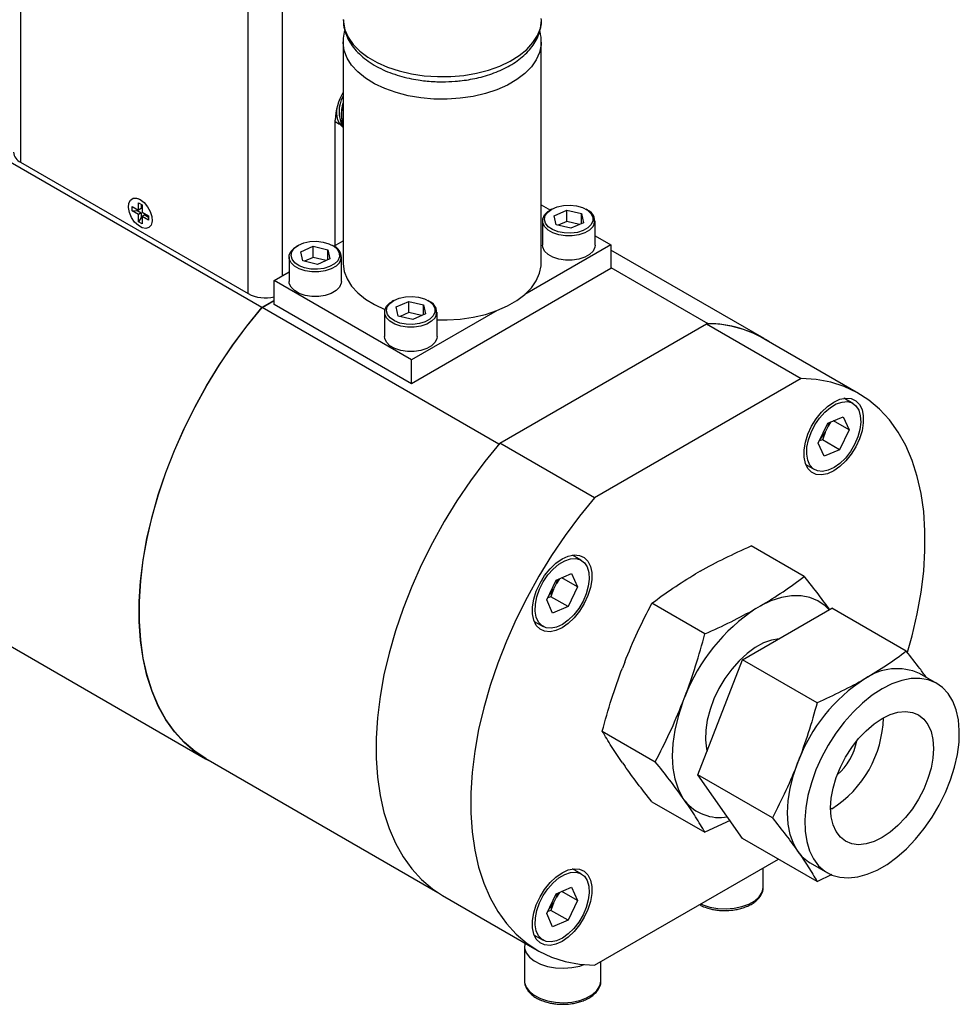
# Model space of a CAD drawing. Header units: inches. Extents: x -0.7 to 12.7, y 0 to 11.9.
# Tile 5 of 6: x 10.3 to 12.7, y 7.9 to 10.4. Entities that reach past the tile are written whole.
import ezdxf

# ---------------------------------------------------------------- set-up
doc = ezdxf.new("R2010")
doc.units = ezdxf.units.IN
doc.header["$MEASUREMENT"] = 0

msp = doc.modelspace()

# ---------------------------------------------------------------- linework, layer by layer
at = {"color": 1, "linetype": 'Continuous', "lineweight": 25}
for p, q in [((10.2802, 11.5392), (10.2802, 10.0257)), ((10.8657, 9.6878), (10.8657, 11.2013)), ((10.9541, 9.734), (10.9541, 11.2013))]:
    msp.add_line(p, q, dxfattribs=at)
at = {"color": 7, "linetype": 'Continuous', "lineweight": 25}
for p, q in [((10.901, 9.6518), (9.2306, 10.6161)), ((11.1099, 10.3351), (11.1099, 9.7671)), ((11.6199, 9.7671), (11.6199, 10.3351)), ((11.09, 9.8125), (11.09, 10.1337)), ((11.09, 10.1304), (11.1011, 10.1239)), ((11.0905, 10.1444), (11.0943, 10.1422)), ((11.0941, 10.1429), (11.0906, 10.1449)), ((11.1099, 10.1228), (11.1099, 10.1227)), ((10.2802, 10.0257), (10.8657, 9.6878)), ((10.5855, 9.931), (10.5839, 9.9317)), ((10.567, 9.9122), (10.5834, 9.9027)), ((10.567, 9.9012), (10.567, 9.9122)), ((10.567, 9.9012), (10.5802, 9.9017)), ((10.5802, 9.9017), (10.5802, 9.9046)), ((10.5802, 9.9017), (10.5905, 9.8958)), ((10.5834, 9.9217), (10.593, 9.9162)), ((10.5834, 9.9027), (10.5834, 9.9217)), ((10.5905, 9.9068), (10.5834, 9.9027)), ((10.5905, 9.9176), (10.5905, 9.9068)), ((10.593, 9.9162), (10.593, 9.8972)), ((11.6199, 9.9165), (11.6434, 9.9029)), ((11.6466, 9.9048), (11.6431, 9.9027)), ((11.6532, 9.8882), (11.6855, 9.9026)), ((11.6855, 9.9026), (11.7231, 9.8936)), ((11.6855, 9.8738), (11.6855, 9.9026)), ((11.7385, 9.9027), (11.735, 9.9048)), ((10.5834, 9.8917), (10.567, 9.9012)), ((10.5905, 9.8958), (10.5834, 9.8917)), ((10.5834, 9.8727), (10.5834, 9.8917)), ((10.5905, 9.8839), (10.5834, 9.8727)), ((10.5905, 9.8958), (10.5905, 9.8839)), ((10.593, 9.8825), (10.5905, 9.8839)), ((10.593, 9.8972), (10.6094, 9.8877)), ((10.6001, 9.8903), (10.593, 9.8862)), ((10.6094, 9.8767), (10.593, 9.8862)), ((10.593, 9.8862), (10.593, 9.8672)), ((10.6001, 9.8903), (10.6094, 9.8849)), ((10.6094, 9.8877), (10.6094, 9.8767)), ((11.6585, 9.865), (11.6532, 9.8882)), ((11.7231, 9.8936), (11.7284, 9.8703)), ((11.7231, 9.8679), (11.7231, 9.8936)), ((10.593, 9.8672), (10.5834, 9.8727)), ((10.6183, 9.8721), (10.6185, 9.8738)), ((11.6233, 9.8752), (11.6233, 9.8123)), ((11.6961, 9.856), (11.6585, 9.865)), ((11.6855, 9.8738), (11.6631, 9.8639)), ((11.7185, 9.8659), (11.6855, 9.8738)), ((11.7284, 9.8703), (11.6961, 9.856)), ((11.7583, 9.8123), (11.7583, 9.8752)), ((11.7583, 9.8366), (11.7986, 9.8133)), ((10.9943, 9.8119), (10.9907, 9.8099)), ((11.0009, 9.7954), (11.0332, 9.8097)), ((11.0332, 9.8097), (11.0708, 9.8007)), ((11.0332, 9.7809), (11.0332, 9.8097)), ((11.0708, 9.8007), (11.0761, 9.7774)), ((11.0708, 9.7751), (11.0708, 9.8007)), ((11.0862, 9.8099), (11.0827, 9.8119)), ((11.0859, 9.8101), (11.1099, 9.824)), ((11.7986, 9.8133), (11.5772, 9.6855)), ((11.7986, 9.8133), (11.7986, 9.7521)), ((10.971, 9.7823), (10.971, 9.7194)), ((11.0062, 9.7721), (11.0009, 9.7954)), ((11.0332, 9.7809), (11.0108, 9.771)), ((11.0662, 9.773), (11.0332, 9.7809)), ((11.0761, 9.7774), (11.0438, 9.7631)), ((11.106, 9.7194), (11.106, 9.7823)), ((12.1931, 9.5721), (11.7986, 9.7999)), ((11.0438, 9.7631), (11.0062, 9.7721)), ((11.7986, 9.7521), (11.286, 9.4561)), ((11.7986, 9.755), (12.0485, 9.6108)), ((10.9324, 9.7215), (10.971, 9.7437)), ((11.286, 9.5174), (10.9324, 9.7215)), ((10.9324, 9.6602), (10.9324, 9.7215)), ((10.9324, 9.67), (10.901, 9.6518)), ((10.9014, 9.6525), (10.9324, 9.6704)), ((11.5109, 9.3006), (10.9014, 9.6525)), ((11.286, 9.4561), (10.9324, 9.6602)), ((11.24, 9.6701), (11.2365, 9.668)), ((11.2466, 9.6535), (11.2789, 9.6678)), ((11.2519, 9.6302), (11.2466, 9.6535)), ((11.2789, 9.6678), (11.3165, 9.6589)), ((11.2789, 9.6391), (11.2789, 9.6678)), ((11.3165, 9.6589), (11.3218, 9.6356)), ((11.3165, 9.6332), (11.3165, 9.6589)), ((11.3319, 9.668), (11.3284, 9.6701)), ((11.2167, 9.6405), (11.2167, 9.5776)), ((11.2895, 9.6213), (11.2519, 9.6302)), ((11.2789, 9.6391), (11.2565, 9.6291)), ((11.3119, 9.6312), (11.2789, 9.6391)), ((11.5063, 9.6445), (11.286, 9.5174)), ((11.3218, 9.6356), (11.2895, 9.6213)), ((11.3517, 9.5776), (11.3517, 9.6405)), ((11.5134, 9.3035), (12.0454, 9.6106)), ((12.0454, 9.6106), (12.289, 9.47)), ((12.0485, 9.6108), (12.0481, 9.6106)), ((12.4363, 9.4313), (12.1927, 9.5719)), ((11.286, 9.4561), (11.286, 9.5174)), ((9.086, 9.4557), (10.7563, 8.4914)), ((12.289, 9.47), (11.7569, 9.1629)), ((12.4215, 9.4055), (12.3987, 9.4187)), ((12.3569, 9.3543), (12.3968, 9.3712)), ((12.3968, 9.3712), (12.4121, 9.3372)), ((12.3324, 9.3034), (12.3569, 9.3543)), ((12.3503, 9.3305), (12.3577, 9.3459)), ((12.365, 9.3578), (12.3577, 9.3459)), ((12.4121, 9.3372), (12.3716, 9.3606)), ((12.4121, 9.3372), (12.3876, 9.2863)), ((11.7569, 9.1629), (11.5134, 9.3035)), ((12.3478, 9.2694), (12.3324, 9.3034)), ((12.3435, 9.3117), (12.3352, 9.3091)), ((12.3876, 9.2863), (12.3435, 9.3117)), ((12.3876, 9.2863), (12.3478, 9.2694)), ((12.3007, 9.248), (12.3231, 9.2351)), ((12.2961, 8.9601), (12.1597, 9.0388)), ((11.7229, 9.0022), (11.7002, 9.0153)), ((11.6583, 8.951), (11.6981, 8.9679)), ((11.6981, 8.9679), (11.7135, 8.9339)), ((12.0289, 8.9739), (12.017, 8.967)), ((11.6338, 8.9001), (11.6583, 8.951)), ((11.6517, 8.9272), (11.6591, 8.9426)), ((11.6664, 8.9545), (11.6591, 8.9426)), ((11.7135, 8.9339), (11.673, 8.9573)), ((11.7135, 8.9339), (11.689, 8.883)), ((11.6492, 8.8661), (11.6338, 8.9001)), ((11.6449, 8.9084), (11.6366, 8.9058)), ((11.689, 8.883), (11.6449, 8.9084)), ((12.0409, 8.8128), (11.9045, 8.8915)), ((11.689, 8.883), (11.6492, 8.8661)), ((12.1379, 8.746), (12.3676, 8.8786)), ((12.1717, 8.8777), (12.1836, 8.8846)), ((12.5591, 8.768), (12.3676, 8.8786)), ((11.6018, 8.8448), (11.6244, 8.8318)), ((11.8346, 8.7401), (11.8286, 8.7247)), ((12.0231, 8.45), (12.1379, 8.746)), ((12.3295, 8.6354), (12.1379, 8.746)), ((12.6373, 8.6854), (12.5931, 8.7109)), ((11.9833, 8.6354), (11.9892, 8.6508)), ((11.7769, 8.5627), (11.9133, 8.484)), ((10.7567, 8.4921), (11.3537, 8.1474)), ((11.8286, 8.4815), (11.8346, 8.473)), ((12.2146, 8.3395), (12.0231, 8.45)), ((12.1379, 8.2867), (12.0231, 8.45)), ((11.9892, 8.3837), (11.9833, 8.3922)), ((11.9045, 8.3812), (12.0409, 8.3024)), ((12.3677, 8.3632), (12.3642, 8.3612)), ((12.1057, 8.3326), (12.0409, 8.3024)), ((12.3295, 8.1761), (12.1379, 8.2867)), ((11.7569, 7.9606), (12.2299, 8.2336)), ((11.7229, 8.1955), (11.7005, 8.2084)), ((12.191, 8.1621), (12.191, 8.2112)), ((12.3119, 8.2237), (12.3561, 8.1982)), ((12.3295, 8.1761), (12.3687, 8.1944)), ((11.6583, 8.1443), (11.6981, 8.1612)), ((11.6981, 8.1612), (11.7135, 8.1272)), ((11.366, 8.1399), (11.6096, 7.9993)), ((11.6338, 8.0934), (11.6583, 8.1443)), ((11.6517, 8.1205), (11.6591, 8.1359)), ((11.6664, 8.1477), (11.6591, 8.1359)), ((11.7135, 8.1272), (11.673, 8.1505)), ((11.7135, 8.1272), (11.689, 8.0762)), ((11.6492, 8.0593), (11.6338, 8.0934)), ((11.6449, 8.1017), (11.6366, 8.0991)), ((11.689, 8.0762), (11.6449, 8.1017)), ((11.689, 8.0762), (11.6492, 8.0593)), ((11.6017, 8.0382), (11.6244, 8.025)), ((11.5766, 8.0094), (11.5766, 7.921)), ((11.7735, 7.921), (11.7735, 7.9701))]:
    msp.add_line(p, q, dxfattribs=at)
at = {"color": 1, "linetype": 'Continuous', "lineweight": 25, "flags": 128}
for points in [[(11.1105, 10.3931), (11.1108, 10.3857), (11.1148, 10.3662), (11.1233, 10.3471), (11.136, 10.3289), (11.1529, 10.3118), (11.1736, 10.2962), (11.1977, 10.2823), (11.2247, 10.2703), (11.2543, 10.2606), (11.2859, 10.2532), (11.3189, 10.2484), (11.3527, 10.2461), (11.3868, 10.2464), (11.4205, 10.2493), (11.4532, 10.2548), (11.4843, 10.2628), (11.5133, 10.2731), (11.5397, 10.2856), (11.563, 10.2999), (11.5827, 10.316), (11.5986, 10.3334), (11.6103, 10.3518), (11.6176, 10.371), (11.6205, 10.3906), (11.6205, 10.3931)], [(11.6199, 10.3346), (11.6196, 10.3277), (11.6157, 10.3082), (11.6072, 10.2891), (11.5944, 10.2709), (11.5776, 10.2538), (11.5569, 10.2382), (11.5328, 10.2243), (11.5057, 10.2124), (11.4761, 10.2026), (11.4446, 10.1952), (11.4116, 10.1904), (11.3777, 10.1881), (11.3437, 10.1884), (11.31, 10.1913), (11.2773, 10.1969), (11.2462, 10.2048), (11.2171, 10.2151), (11.1908, 10.2276), (11.1675, 10.2419), (11.1477, 10.258), (11.1319, 10.2754), (11.1202, 10.2938), (11.1128, 10.313), (11.11, 10.3326), (11.1099, 10.3352)], [(12.03, 8.1182), (12.0352, 8.1159), (12.0537, 8.1099), (12.0741, 8.1063), (12.0953, 8.1053), (12.1164, 8.1069), (12.1363, 8.1112), (12.1543, 8.1178), (12.1693, 8.1265), (12.1808, 8.1368), (12.1881, 8.1483), (12.191, 8.1605), (12.191, 8.1621)]]:
    msp.add_lwpolyline(points, dxfattribs=at)
at = {"color": 7, "linetype": 'Continuous', "lineweight": 25, "flags": 128}
for points in [[(10.5882, 9.9296), (10.5981, 9.922), (10.6069, 9.9114), (10.6137, 9.899), (10.6177, 9.8861), (10.6185, 9.8741), (10.6161, 9.8643), (10.6106, 9.8578), (10.6027, 9.8552), (10.5932, 9.8569), (10.5832, 9.8627), (10.5737, 9.8719), (10.5658, 9.8836), (10.5604, 9.8964), (10.5579, 9.9091), (10.5587, 9.9201), (10.5628, 9.9284), (10.5695, 9.933), (10.5783, 9.9334), (10.5882, 9.9296)], [(11.7532, 9.8603), (11.7444, 9.8515), (11.7319, 9.8443), (11.7166, 9.8392), (11.6996, 9.8365), (11.682, 9.8365), (11.665, 9.8392), (11.6497, 9.8443), (11.6373, 9.8514), (11.6284, 9.8603), (11.6239, 9.8701), (11.6239, 9.8803), (11.6284, 9.8901), (11.6372, 9.8989), (11.6431, 9.9027)], [(11.7485, 9.8655), (11.74, 9.857), (11.7277, 9.8502), (11.7127, 9.8455), (11.6961, 9.8433), (11.6791, 9.8438), (11.663, 9.8469), (11.6489, 9.8525), (11.638, 9.86), (11.6309, 9.8689), (11.6283, 9.8786), (11.6303, 9.8884), (11.6368, 9.8975), (11.6473, 9.9052), (11.6611, 9.911), (11.677, 9.9145), (11.694, 9.9153), (11.7107, 9.9135), (11.7259, 9.9091), (11.7386, 9.9025), (11.7477, 9.8942), (11.7526, 9.8848), (11.7528, 9.875), (11.7485, 9.8655)], [(11.1009, 9.7674), (11.0921, 9.7586), (11.0796, 9.7514), (11.0643, 9.7463), (11.0473, 9.7437), (11.0297, 9.7437), (11.0127, 9.7463), (10.9974, 9.7514), (10.985, 9.7586), (10.9761, 9.7674), (10.9716, 9.7772), (10.9716, 9.7874), (10.9761, 9.7972), (10.9849, 9.806), (10.9907, 9.8099)], [(11.0962, 9.7726), (11.0877, 9.7641), (11.0754, 9.7573), (11.0604, 9.7526), (11.0438, 9.7504), (11.0268, 9.7509), (11.0107, 9.7541), (10.9966, 9.7596), (10.9857, 9.7671), (10.9786, 9.7761), (10.976, 9.7858), (10.978, 9.7955), (10.9845, 9.8046), (10.995, 9.8123), (11.0088, 9.8181), (11.0247, 9.8216), (11.0417, 9.8224), (11.0584, 9.8206), (11.0736, 9.8162), (11.0863, 9.8097), (11.0954, 9.8013), (11.1002, 9.7919), (11.1005, 9.7821), (11.0962, 9.7726)], [(11.7532, 9.7974), (11.7444, 9.7886), (11.7319, 9.7814), (11.7166, 9.7763), (11.6996, 9.7737), (11.682, 9.7737), (11.665, 9.7763), (11.6497, 9.7814), (11.6373, 9.7886), (11.6284, 9.7974), (11.6239, 9.8072), (11.6233, 9.8123)], [(11.7583, 9.8123), (11.7577, 9.8072), (11.7532, 9.7974)], [(11.1099, 9.7671), (11.11, 9.7646), (11.1128, 9.745), (11.1202, 9.7258), (11.1319, 9.7074), (11.1477, 9.69), (11.1675, 9.6739), (11.1908, 9.6596), (11.2171, 9.6471), (11.2176, 9.6469)], [(11.3517, 9.6201), (11.3777, 9.6201), (11.4116, 9.6224), (11.4446, 9.6272), (11.4761, 9.6346), (11.5057, 9.6443), (11.5328, 9.6563), (11.5569, 9.6702), (11.5776, 9.6858), (11.5944, 9.7029), (11.6072, 9.7211), (11.6157, 9.7402), (11.6196, 9.7597), (11.6199, 9.7671)], [(11.1009, 9.7045), (11.0921, 9.6957), (11.0796, 9.6885), (11.0643, 9.6834), (11.0473, 9.6808), (11.0297, 9.6808), (11.0127, 9.6834), (10.9974, 9.6885), (10.985, 9.6957), (10.9761, 9.7045), (10.9716, 9.7143), (10.971, 9.7194)], [(11.106, 9.7194), (11.1054, 9.7144), (11.1009, 9.7045)], [(11.342, 9.6308), (11.3334, 9.6223), (11.3211, 9.6154), (11.3062, 9.6108), (11.2896, 9.6086), (11.2726, 9.6091), (11.2564, 9.6122), (11.2424, 9.6178), (11.2314, 9.6253), (11.2243, 9.6342), (11.2217, 9.6439), (11.2237, 9.6537), (11.2302, 9.6628), (11.2408, 9.6705), (11.2545, 9.6763), (11.2704, 9.6797), (11.2874, 9.6806), (11.3041, 9.6787), (11.3194, 9.6744), (11.332, 9.6678), (11.3411, 9.6595), (11.346, 9.6501), (11.3463, 9.6403), (11.342, 9.6308)], [(10.7744, 8.4818), (10.7589, 8.4899), (10.7287, 8.5096), (10.7011, 8.5333), (10.6761, 8.5608), (10.6539, 8.5919), (10.6346, 8.6266), (10.6184, 8.6645), (10.6053, 8.7055), (10.5954, 8.7494), (10.5888, 8.7959), (10.5855, 8.8447), (10.5855, 8.8956), (10.5888, 8.9483), (10.5954, 9.0024), (10.6053, 9.0577), (10.6184, 9.1138), (10.6346, 9.1705), (10.6539, 9.2274), (10.6761, 9.2842), (10.7011, 9.3405), (10.7287, 9.3961), (10.7589, 9.4506), (10.7914, 9.5037), (10.826, 9.5552), (10.8626, 9.6046), (10.901, 9.6518)], [(10.7567, 8.4921), (10.7291, 8.5103), (10.7015, 8.5339), (10.6765, 8.5614), (10.6543, 8.5926), (10.635, 8.6272), (10.6188, 8.6652), (10.6057, 8.7062), (10.5958, 8.7501), (10.5892, 8.7966), (10.5859, 8.8454), (10.5859, 8.8963), (10.5892, 8.9489), (10.5958, 9.0031), (10.6057, 9.0583), (10.6188, 9.1145), (10.635, 9.1712), (10.6543, 9.228), (10.6765, 9.2848), (10.7015, 9.3412), (10.7291, 9.3967), (10.7593, 9.4512), (10.7918, 9.5044), (10.8264, 9.5558), (10.863, 9.6053), (10.9014, 9.6525)], [(11.3466, 9.6256), (11.3378, 9.6168), (11.3253, 9.6096), (11.3101, 9.6045), (11.293, 9.6018), (11.2754, 9.6018), (11.2584, 9.6045), (11.2431, 9.6095), (11.2307, 9.6167), (11.2219, 9.6255), (11.2173, 9.6354), (11.2173, 9.6455), (11.2218, 9.6554), (11.2306, 9.6642), (11.2365, 9.668)], [(11.3466, 9.5627), (11.3378, 9.5539), (11.3253, 9.5467), (11.3101, 9.5416), (11.293, 9.539), (11.2754, 9.539), (11.2584, 9.5416), (11.2431, 9.5467), (11.2307, 9.5539), (11.2219, 9.5627), (11.2173, 9.5725), (11.2167, 9.5776)], [(11.3517, 9.5776), (11.3511, 9.5725), (11.3466, 9.5627)], [(12.5621, 8.7656), (12.5739, 8.8077), (12.5871, 8.8641), (12.5971, 8.9197), (12.6038, 8.9741), (12.6072, 9.027), (12.6072, 9.0781), (12.6038, 9.1271), (12.5971, 9.1738), (12.5871, 9.2179), (12.5739, 9.259), (12.5576, 9.2971), (12.5381, 9.3318), (12.5157, 9.363), (12.4905, 9.3905), (12.4626, 9.4141), (12.4322, 9.4336), (12.3994, 9.4491), (12.3645, 9.4604), (12.3276, 9.4673), (12.289, 9.47)], [(12.3724, 9.2321), (12.3565, 9.2248), (12.3412, 9.2217), (12.3274, 9.223), (12.3155, 9.2285), (12.3061, 9.238), (12.2996, 9.2511), (12.2962, 9.2673), (12.2962, 9.2858), (12.2996, 9.3058), (12.3061, 9.3264), (12.3155, 9.3468), (12.3274, 9.366), (12.3412, 9.3833), (12.3565, 9.3978), (12.3724, 9.4089), (12.3883, 9.4161), (12.4035, 9.4192), (12.4174, 9.418), (12.4293, 9.4125), (12.4387, 9.403), (12.4452, 9.3898), (12.4485, 9.3737), (12.4485, 9.3552), (12.4452, 9.3352), (12.4387, 9.3145), (12.4293, 9.2942), (12.4174, 9.2749), (12.4035, 9.2577), (12.3883, 9.2432), (12.3724, 9.2321)], [(12.4366, 9.3881), (12.4408, 9.3739), (12.4418, 9.3571), (12.4396, 9.3386), (12.4342, 9.3193), (12.4259, 9.3), (12.4151, 9.2817), (12.4023, 9.2651), (12.3881, 9.2512), (12.3731, 9.2405), (12.3582, 9.2335), (12.3438, 9.2305), (12.3309, 9.2318), (12.3198, 9.2372), (12.3112, 9.2465), (12.3055, 9.2593), (12.3028, 9.2749), (12.3035, 9.2926), (12.3073, 9.3116), (12.3142, 9.331), (12.3238, 9.35), (12.3356, 9.3675), (12.3492, 9.3828), (12.3639, 9.3952), (12.3789, 9.4041), (12.3937, 9.4091), (12.4074, 9.41), (12.4195, 9.4066), (12.4294, 9.3992), (12.4366, 9.3881)], [(11.5134, 9.3035), (11.4747, 9.2562), (11.4378, 9.2066), (11.4029, 9.1551), (11.3701, 9.1018), (11.3397, 9.0471), (11.3118, 8.9913), (11.2866, 8.9347), (11.2642, 8.8776), (11.2448, 8.8205), (11.2284, 8.7635), (11.2152, 8.7071), (11.2052, 8.6515), (11.1985, 8.5971), (11.1952, 8.5442), (11.1952, 8.4931), (11.1985, 8.444), (11.2052, 8.3974), (11.2152, 8.3533), (11.2284, 8.3121), (11.2448, 8.2741), (11.2642, 8.2394), (11.2866, 8.2082), (11.3118, 8.1807), (11.3397, 8.1571), (11.366, 8.1399)], [(11.7569, 9.1629), (11.7183, 9.1156), (11.6814, 9.066), (11.6465, 9.0144), (11.6137, 8.9611), (11.5833, 8.9064), (11.5554, 8.8506), (11.5302, 8.794), (11.5078, 8.737), (11.4884, 8.6799), (11.472, 8.6229), (11.4588, 8.5665), (11.4488, 8.5109), (11.4421, 8.4565), (11.4388, 8.4036), (11.4388, 8.3525), (11.4421, 8.3034), (11.4488, 8.2567), (11.4588, 8.2127), (11.472, 8.1715), (11.4884, 8.1335), (11.5078, 8.0987), (11.5302, 8.0676), (11.5554, 8.0401), (11.5833, 8.0165), (11.6137, 7.9969), (11.6465, 7.9815), (11.6814, 7.9702), (11.7183, 7.9632), (11.7569, 7.9606)], [(11.6736, 8.8287), (11.6576, 8.8214), (11.6424, 8.8183), (11.6286, 8.8196), (11.6167, 8.8251), (11.6072, 8.8346), (11.6007, 8.8477), (11.5974, 8.8639), (11.5974, 8.8823), (11.6007, 8.9023), (11.6072, 8.923), (11.6167, 8.9434), (11.6286, 8.9626), (11.6424, 8.9798), (11.6576, 8.9943), (11.6736, 9.0055), (11.6895, 9.0127), (11.7047, 9.0158), (11.7185, 9.0146), (11.7304, 9.0091), (11.7399, 8.9995), (11.7464, 8.9864), (11.7497, 8.9703), (11.7497, 8.9518), (11.7464, 8.9318), (11.7399, 8.9111), (11.7304, 8.8907), (11.7185, 8.8715), (11.7047, 8.8543), (11.6895, 8.8398), (11.6736, 8.8287)], [(11.738, 8.9848), (11.7422, 8.9706), (11.7432, 8.9538), (11.7409, 8.9353), (11.7355, 8.916), (11.7273, 8.8967), (11.7165, 8.8784), (11.7037, 8.8618), (11.6895, 8.8479), (11.6745, 8.8371), (11.6595, 8.8302), (11.6452, 8.8272), (11.6322, 8.8285), (11.6212, 8.8339), (11.6126, 8.8432), (11.6068, 8.8559), (11.6042, 8.8715), (11.6048, 8.8893), (11.6087, 8.9083), (11.6156, 8.9277), (11.6252, 8.9466), (11.637, 8.9642), (11.6506, 8.9795), (11.6653, 8.9919), (11.6803, 9.0008), (11.695, 9.0058), (11.7088, 9.0067), (11.7209, 9.0033), (11.7308, 8.9959), (11.738, 8.9848)], [(12.3608, 8.8746), (12.3503, 8.8851), (12.3318, 8.8979), (12.311, 8.9065), (12.2882, 8.9109), (12.2636, 8.9108), (12.2377, 8.9063), (12.2109, 8.8975), (12.1836, 8.8846)], [(12.2322, 8.8004), (12.2126, 8.797), (12.1918, 8.7895), (12.1706, 8.7779), (12.1495, 8.7625), (12.1292, 8.7438), (12.11, 8.7222), (12.0925, 8.6982), (12.0771, 8.6725), (12.0642, 8.6456), (12.0541, 8.6182), (12.047, 8.591), (12.0431, 8.5647), (12.0426, 8.5399), (12.0454, 8.5172), (12.0468, 8.511)], [(12.4967, 8.6714), (12.4713, 8.6549), (12.4463, 8.6348), (12.4221, 8.6116), (12.3991, 8.5855), (12.3778, 8.5572), (12.3584, 8.5269), (12.3412, 8.4952), (12.3267, 8.4627), (12.3149, 8.4298), (12.3061, 8.3971), (12.3004, 8.3651), (12.2979, 8.3344), (12.2988, 8.3055), (12.3028, 8.2788), (12.3101, 8.2547), (12.3204, 8.2338), (12.3336, 8.2162), (12.3495, 8.2024), (12.3678, 8.1925), (12.3882, 8.1867), (12.4104, 8.1851), (12.4341, 8.1877), (12.4587, 8.1944), (12.484, 8.2052), (12.5095, 8.22), (12.5347, 8.2383), (12.5594, 8.26), (12.583, 8.2847), (12.6052, 8.3119), (12.6256, 8.3413), (12.6439, 8.3724), (12.6598, 8.4046), (12.673, 8.4374), (12.6834, 8.4702), (12.6906, 8.5026), (12.6947, 8.534), (12.6955, 8.5639), (12.693, 8.5918), (12.6874, 8.6172), (12.6786, 8.6397), (12.6668, 8.659), (12.6522, 8.6747), (12.6351, 8.6866), (12.6157, 8.6945), (12.5943, 8.6982), (12.5714, 8.6977), (12.5472, 8.693), (12.5222, 8.6842), (12.4967, 8.6714)], [(11.9833, 8.6354), (11.9717, 8.6), (11.9634, 8.565), (11.9583, 8.531), (11.9566, 8.4984), (11.9583, 8.4677), (11.9634, 8.4395), (11.9717, 8.4142), (11.9833, 8.3922)], [(12.4967, 8.5949), (12.5175, 8.605), (12.5377, 8.611), (12.5569, 8.6129), (12.5747, 8.6106), (12.5905, 8.6042), (12.604, 8.5937), (12.6149, 8.5795), (12.6228, 8.5619), (12.6277, 8.5413), (12.6293, 8.5183), (12.6277, 8.4934), (12.6228, 8.4673), (12.6149, 8.4405), (12.604, 8.4137), (12.5905, 8.3876), (12.5747, 8.3629), (12.5569, 8.3401), (12.5377, 8.3198), (12.5175, 8.3025), (12.4967, 8.2887), (12.476, 8.2786), (12.4558, 8.2725), (12.4365, 8.2706), (12.4188, 8.2729), (12.403, 8.2794), (12.3895, 8.2899), (12.3786, 8.3041), (12.3706, 8.3217), (12.3658, 8.3422), (12.3641, 8.3652), (12.3658, 8.3901), (12.3706, 8.4163), (12.3786, 8.4431), (12.3895, 8.4699), (12.403, 8.4959), (12.4188, 8.5207), (12.4365, 8.5435), (12.4558, 8.5637), (12.476, 8.581), (12.4967, 8.5949)], [(12.2803, 8.253), (12.2688, 8.2733), (12.2604, 8.297), (12.2554, 8.3235), (12.2537, 8.3525), (12.2554, 8.3834), (12.2604, 8.4158), (12.2688, 8.4491), (12.2803, 8.4827)], [(11.6736, 8.0217), (11.6576, 8.0144), (11.6424, 8.0113), (11.6286, 8.0126), (11.6167, 8.0181), (11.6072, 8.0276), (11.6007, 8.0407), (11.5974, 8.0569), (11.5974, 8.0754), (11.6007, 8.0954), (11.6072, 8.116), (11.6167, 8.1364), (11.6286, 8.1556), (11.6424, 8.1729), (11.6576, 8.1874), (11.6736, 8.1985), (11.6895, 8.2057), (11.7047, 8.2088), (11.7185, 8.2076), (11.7304, 8.2021), (11.7399, 8.1926), (11.7464, 8.1794), (11.7497, 8.1633), (11.7497, 8.1448), (11.7464, 8.1248), (11.7399, 8.1042), (11.7304, 8.0838), (11.7185, 8.0645), (11.7047, 8.0473), (11.6895, 8.0328), (11.6736, 8.0217)], [(11.738, 8.1781), (11.7422, 8.1638), (11.7432, 8.1471), (11.7409, 8.1286), (11.7355, 8.1092), (11.7273, 8.09), (11.7165, 8.0716), (11.7037, 8.0551), (11.6895, 8.0411), (11.6745, 8.0304), (11.6595, 8.0234), (11.6452, 8.0205), (11.6322, 8.0218), (11.6212, 8.0272), (11.6126, 8.0365), (11.6068, 8.0492), (11.6042, 8.0648), (11.6048, 8.0825), (11.6087, 8.1016), (11.6156, 8.121), (11.6252, 8.1399), (11.637, 8.1574), (11.6506, 8.1728), (11.6653, 8.1852), (11.6803, 8.1941), (11.695, 8.1991), (11.7088, 8.1999), (11.7209, 8.1966), (11.7308, 8.1892), (11.738, 8.1781)], [(11.5777, 8.0177), (11.5775, 8.0171), (11.5769, 8.0048), (11.5809, 7.9927), (11.5893, 7.9814), (11.6018, 7.9715), (11.6176, 7.9633), (11.6361, 7.9572), (11.6565, 7.9536), (11.6777, 7.9526), (11.6988, 7.9543), (11.7188, 7.9585), (11.7293, 7.962)], [(11.5766, 7.921), (11.5769, 7.9164), (11.5809, 7.9043), (11.5893, 7.893), (11.6018, 7.8831), (11.6176, 7.8748), (11.6361, 7.8688), (11.6565, 7.8652), (11.6777, 7.8642), (11.6988, 7.8659), (11.7188, 7.8701), (11.7367, 7.8767), (11.7517, 7.8854), (11.7632, 7.8957), (11.7705, 7.9073), (11.7734, 7.9195), (11.7735, 7.921)]]:
    msp.add_lwpolyline(points, dxfattribs=at)
at = {"color": 7, "linetype": 'Continuous', "lineweight": 25}
for centre, radius, start, end in [((11.2512, 10.1282), 0.1613, 151.134, 178.0389), ((11.1793, 10.1562), 0.0797, 150.5139, 209.4861), ((11.1442, 10.1536), 0.0515, 167.2, 228.217), ((10.2932, 10.0544), 0.0314, 185.6948, 245.6253), ((11.7283, 9.8755), 0.0291, 328.6076, 69.4381), ((11.076, 9.7826), 0.0291, 328.6076, 69.4381), ((10.91, 9.7737), 0.0967, 242.7016, 283.3994), ((11.3217, 9.6407), 0.0291, 328.6076, 69.4381), ((12.0458, 9.3122), 0.2984, 60.4964, 90.0704), ((12.0472, 9.3167), 0.2941, 57.4452, 89.7487), ((12.2897, 9.3706), 0.0724, 340.0881, 348.2838), ((12.2813, 9.3723), 0.0807, 314.5819, 328.7827), ((11.591, 8.9673), 0.0724, 340.0881, 348.2838), ((11.5827, 8.969), 0.0807, 314.5819, 328.7827), ((12.4388, 8.4762), 0.4823, 123.6348, 158.7761), ((12.535, 8.5812), 0.1421, 65.8432, 125.4672), ((12.6853, 8.3335), 0.4317, 122.638, 159.7729), ((12.2153, 8.604), 0.285, 302.3234, 358.5527), ((12.2839, 8.5647), 0.1502, 310.4056, 349.5998), ((12.0792, 8.4552), 0.1149, 218.4889, 279.952), ((12.3612, 8.3086), 0.0981, 214.4635, 239.8445), ((11.591, 8.1605), 0.0724, 340.0881, 348.2838), ((11.5827, 8.1623), 0.0807, 314.5819, 328.7827)]:
    msp.add_arc(centre, radius, start, end, dxfattribs=at)
at = {"color": 1, "linetype": 'Continuous', "lineweight": 25}
msp.add_arc((11.1888, 10.1481), 0.0829, 162.1068, 197.7883, dxfattribs=at)
at = {"color": 7, "linetype": 'Continuous', "lineweight": 25}
for points, knots in [([(11.111, 10.3918), (11.111, 10.3874), (11.1111, 10.3758), (11.1159, 10.3579), (11.1244, 10.3385), (11.1364, 10.3206), (11.1515, 10.3039), (11.1694, 10.2887), (11.1899, 10.2752), (11.2123, 10.2636), (11.2362, 10.2538), (11.2608, 10.2461), (11.285, 10.2404), (11.3067, 10.2367), (11.3269, 10.2343), (11.346, 10.2329), (11.3592, 10.2327), (11.3655, 10.2327)], [0, 0, 0, 0, 0.0475116, 0.1262703, 0.1996008, 0.2744318, 0.3503775, 0.4267173, 0.5027849, 0.5780049, 0.6519622, 0.7238746, 0.7914854, 0.8516042, 0.8979547, 0.9509724, 1, 1, 1, 1]), ([(11.3655, 10.2327), (11.3764, 10.2329), (11.3917, 10.2332), (11.414, 10.2354), (11.4328, 10.238), (11.4545, 10.2422), (11.4766, 10.2479), (11.4985, 10.2552), (11.5197, 10.2641), (11.5398, 10.2745), (11.5584, 10.2865), (11.5752, 10.3), (11.5899, 10.3148), (11.6021, 10.3311), (11.6116, 10.3486), (11.6178, 10.3674), (11.6208, 10.3832), (11.6202, 10.3926), (11.62, 10.3955)], [0, 0, 0, 0, 0.0828018, 0.1165202, 0.1722334, 0.2297025, 0.2909788, 0.3545031, 0.4196945, 0.486118, 0.5534994, 0.6216215, 0.6902623, 0.7592618, 0.8285697, 0.8984228, 0.9695198, 1, 1, 1, 1]), ([(11.1146, 10.3658), (11.114, 10.3639), (11.1112, 10.3556), (11.1097, 10.3452), (11.1102, 10.3369), (11.1103, 10.3353)], [0, 0, 0, 0, 0.187277, 0.847772, 1, 1, 1, 1]), ([(11.6196, 10.3345), (11.6197, 10.3401), (11.6197, 10.3498), (11.617, 10.3591), (11.6159, 10.363)], [0, 0, 0, 0, 0.582639, 1, 1, 1, 1]), ([(11.1099, 10.1785), (11.1092, 10.1761), (11.1073, 10.1697), (11.1056, 10.1591), (11.1049, 10.1468), (11.1062, 10.1348), (11.1079, 10.1266), (11.1099, 10.123), (11.1099, 10.1229)], [0, 0, 0, 0, 0.120768, 0.323539, 0.538814, 0.761653, 0.989783, 1, 1, 1, 1]), ([(12.0289, 8.9739), (12.0494, 8.9856), (12.0707, 8.9968), (12.1143, 9.0183), (12.1368, 9.0287), (12.1597, 9.0388)], [0, 0, 0, 0, 0.5, 0.5, 1, 1, 1, 1]), ([(11.9045, 8.8915), (11.922, 8.9047), (11.94, 8.9177), (11.9774, 8.9429), (11.9968, 8.9552), (12.017, 8.967)], [0, 0, 0, 0, 0.5, 0.5, 1, 1, 1, 1]), ([(12.1836, 8.8846), (12.2038, 8.8964), (12.2232, 8.9087), (12.2606, 8.9339), (12.2786, 8.9469), (12.2961, 8.9601)], [0, 0, 0, 0, 0.5, 0.5, 1, 1, 1, 1]), ([(12.2961, 8.9601), (12.3087, 8.9443), (12.3321, 8.915), (12.352, 8.8875), (12.3612, 8.8749)], [0, 0, 0, 0, 0.538509, 1, 1, 1, 1]), ([(11.8346, 8.7401), (11.8449, 8.7662), (11.856, 8.7919), (11.8794, 8.8423), (11.8917, 8.8671), (11.9045, 8.8915)], [0, 0, 0, 0, 0.5, 0.5, 1, 1, 1, 1]), ([(12.0409, 8.8128), (12.0638, 8.8229), (12.0863, 8.8333), (12.1299, 8.8548), (12.1512, 8.866), (12.1717, 8.8777)], [0, 0, 0, 0, 0.5, 0.5, 1, 1, 1, 1]), ([(11.9892, 8.6508), (11.9993, 8.6771), (12.0085, 8.7038), (12.0257, 8.7579), (12.0335, 8.7852), (12.0409, 8.8128)], [0, 0, 0, 0, 0.5, 0.5, 1, 1, 1, 1]), ([(12.5591, 8.768), (12.5426, 8.7555), (12.5256, 8.7433), (12.4902, 8.7196), (12.4718, 8.7081), (12.4525, 8.6969)], [0, 0, 0, 0, 0.5, 0.5, 1, 1, 1, 1]), ([(12.6107, 8.7008), (12.6052, 8.7083), (12.5896, 8.7299), (12.5711, 8.753), (12.5591, 8.768)], [0, 0, 0, 0, 0.351145, 1, 1, 1, 1]), ([(11.7769, 8.5627), (11.7843, 8.5903), (11.7922, 8.6176), (11.8093, 8.6717), (11.8186, 8.6984), (11.8286, 8.7247)], [0, 0, 0, 0, 0.5, 0.5, 1, 1, 1, 1]), ([(12.4525, 8.6969), (12.4333, 8.6858), (12.4133, 8.6752), (12.3722, 8.6548), (12.3511, 8.6449), (12.3295, 8.6354)], [0, 0, 0, 0, 0.5, 0.5, 1, 1, 1, 1]), ([(11.9133, 8.484), (11.9261, 8.5084), (11.9385, 8.5332), (11.9619, 8.5836), (11.973, 8.6093), (11.9833, 8.6354)], [0, 0, 0, 0, 0.5, 0.5, 1, 1, 1, 1]), ([(12.3295, 8.6354), (12.3225, 8.6094), (12.315, 8.5836), (12.2987, 8.5326), (12.2899, 8.5075), (12.2803, 8.4827)], [0, 0, 0, 0, 0.5, 0.5, 1, 1, 1, 1]), ([(11.8286, 8.4815), (11.8186, 8.4959), (11.8093, 8.5098), (11.7922, 8.5368), (11.7843, 8.5499), (11.7769, 8.5627)], [0, 0, 0, 0, 0.5, 0.5, 1, 1, 1, 1]), ([(11.9833, 8.3922), (11.973, 8.4067), (11.9619, 8.4217), (11.9385, 8.4524), (11.9261, 8.468), (11.9133, 8.484)], [0, 0, 0, 0, 0.5, 0.5, 1, 1, 1, 1]), ([(11.9045, 8.3812), (11.8917, 8.3971), (11.8794, 8.4128), (11.856, 8.4434), (11.8449, 8.4584), (11.8346, 8.473)], [0, 0, 0, 0, 0.5, 0.5, 1, 1, 1, 1]), ([(12.2803, 8.4827), (12.2707, 8.4579), (12.2603, 8.4336), (12.2383, 8.386), (12.2267, 8.3626), (12.2146, 8.3395)], [0, 0, 0, 0, 0.5, 0.5, 1, 1, 1, 1]), ([(12.0409, 8.3024), (12.0335, 8.3152), (12.0257, 8.3283), (12.0085, 8.3554), (11.9993, 8.3693), (11.9892, 8.3837)], [0, 0, 0, 0, 0.5, 0.5, 1, 1, 1, 1]), ([(12.2146, 8.3395), (12.2267, 8.3245), (12.2383, 8.3097), (12.2603, 8.2808), (12.2707, 8.2667), (12.2803, 8.253)], [0, 0, 0, 0, 0.5, 0.5, 1, 1, 1, 1]), ([(12.2803, 8.253), (12.2899, 8.2394), (12.2987, 8.2262), (12.315, 8.2006), (12.3225, 8.1882), (12.3295, 8.1761)], [0, 0, 0, 0, 0.5, 0.5, 1, 1, 1, 1]), ([(12.0926, 8.1011), (12.0994, 8.1013), (12.1088, 8.1016), (12.1223, 8.1037), (12.1333, 8.1062), (12.1455, 8.1102), (12.1571, 8.1154), (12.1677, 8.1218), (12.1768, 8.1295), (12.1842, 8.1385), (12.1891, 8.1486), (12.1915, 8.1575), (12.1907, 8.1628), (12.1905, 8.1643)], [0, 0, 0, 0, 0.130768, 0.183572, 0.270244, 0.358612, 0.451973, 0.548008, 0.646242, 0.746451, 0.84924, 0.956717, 1, 1, 1, 1]), ([(12.027, 8.1165), (12.0281, 8.1158), (12.0336, 8.1125), (12.0441, 8.1086), (12.0572, 8.1049), (12.0693, 8.1026), (12.0809, 8.1013), (12.0889, 8.1012), (12.0926, 8.1011)], [0, 0, 0, 0, 0.062883, 0.318186, 0.510331, 0.665162, 0.844846, 1, 1, 1, 1]), ([(11.5769, 7.921), (11.577, 7.9176), (11.5773, 7.9102), (11.5822, 7.8993), (11.5901, 7.8891), (11.6004, 7.8804), (11.6129, 7.873), (11.6265, 7.8675), (11.6396, 7.8638), (11.6517, 7.8616), (11.6633, 7.8602), (11.6713, 7.8601), (11.675, 7.86)], [0, 0, 0, 0, 0.097798, 0.214449, 0.331255, 0.445082, 0.553621, 0.67523, 0.766755, 0.840506, 0.926095, 1, 1, 1, 1]), ([(11.675, 7.86), (11.6818, 7.8602), (11.6912, 7.8606), (11.7047, 7.8627), (11.7157, 7.8651), (11.7279, 7.8691), (11.7395, 7.8743), (11.7501, 7.8808), (11.7592, 7.8885), (11.7666, 7.8974), (11.7715, 7.9075), (11.7739, 7.9165), (11.7731, 7.9218), (11.7729, 7.9233)], [0, 0, 0, 0, 0.130768, 0.183572, 0.270244, 0.358612, 0.451973, 0.548008, 0.646242, 0.746451, 0.84924, 0.956717, 1, 1, 1, 1])]:
    msp.add_open_spline(points, degree=3, knots=knots, dxfattribs=at)
for points in [[(12.3503, 9.3305), (12.3477, 9.3244), (12.3455, 9.3181), (12.3435, 9.3117)], [(11.6517, 8.9272), (11.6491, 8.9211), (11.6469, 8.9148), (11.6449, 8.9084)], [(11.6517, 8.1205), (11.6491, 8.1143), (11.6469, 8.108), (11.6449, 8.1017)]]:
    msp.add_open_spline(points, degree=3, dxfattribs=at)

doc.saveas('drawing.dxf')
